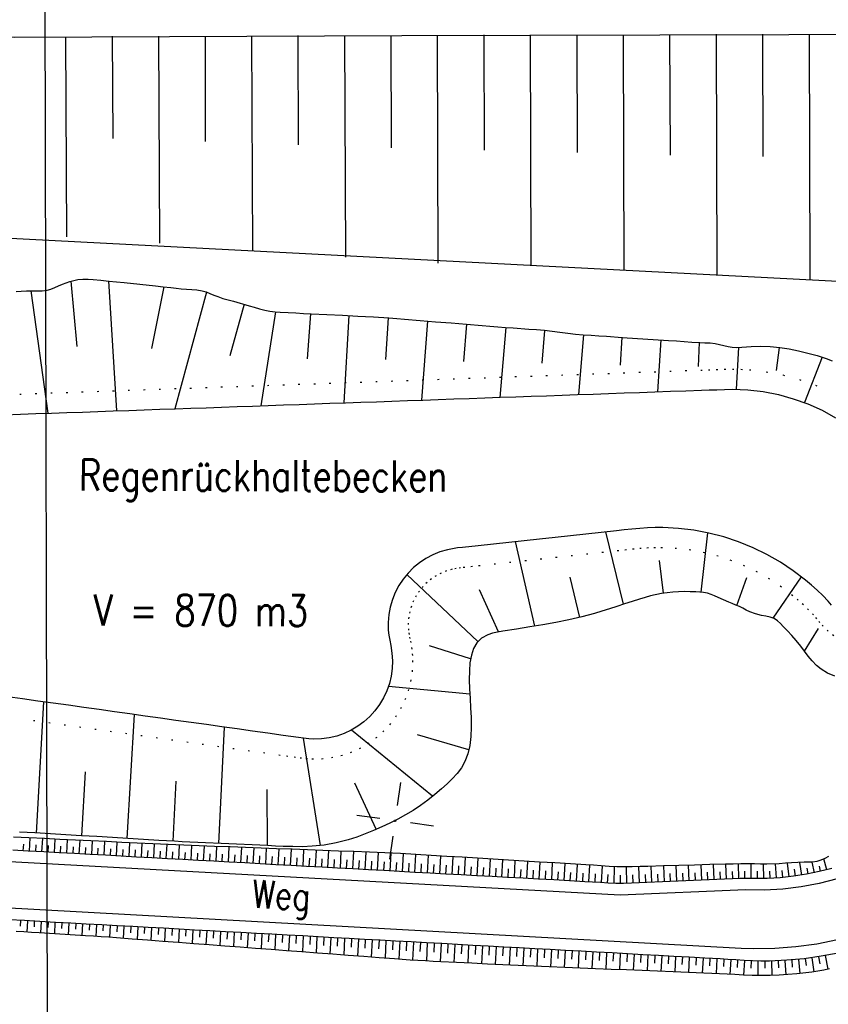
# Model space of a CAD drawing. Extents: x 0 to 1135, y 0 to 420.
# Tile 3 of 116: x 52 to 104, y 79 to 143. Entities that reach past the tile are written whole.
import ezdxf

# ---------------------------------------------------------------- set-up
doc = ezdxf.new("R2010")
doc.units = 0
doc.header["$LTSCALE"] = 2
doc.header["$MEASUREMENT"] = 0
doc.linetypes.add('AUSGEZOGEN', pattern=[0])
doc.linetypes.add('PUNKTX2', pattern=[0.5, 0, -0.5])
doc.layers.get('0').update_dxf_attribs({"color": 8, "linetype": 'AUSGEZOGEN'})
for name, color, linetype in [('Boeschungen', 15, 'CONTINUOUS'), ('FBRTOP', 8, 'AUSGEZOGEN'), ('NETZ', 250, 'AUSGEZOGEN'), ('NZ', 8, 'AUSGEZOGEN'), ('Regenrückhaltebecken', 15, 'CONTINUOUS'), ('SCHRIFT', 8, 'AUSGEZOGEN'), ('Wege', 15, 'CONTINUOUS')]:
    doc.layers.add(name, color=color, linetype=linetype)
doc.styles.add('ROMANS', font='romans.shx', dxfattribs={"width": 0.8})

# ---------------------------------------------------------------- blocks, each defined once
blk = doc.blocks.new('IKR')
at = {"color": 0}
for p, q in [((0, 1), (0, 2.5)), ((-2.5, 0), (-1, 0)), ((1, 0), (2.5, 0)), ((0, -2.5), (0, -1))]:
    blk.add_line(p, q, dxfattribs=at)
blk.add_circle((0, 0), 0.05, dxfattribs=at)
blk.add_point((0, 0), dxfattribs=at)

msp = doc.modelspace()

# ---------------------------------------------------------------- linework, layer by layer
at = {"layer": 'Boeschungen', "linetype": 'Continuous'}
msp.add_line((47.865, 128.876), (114.824, 125.414), dxfattribs=at)
for points in [[(25, 142.158), (26.923, 142.166), (51.934, 141.671), (76.936, 141.777), (101.938, 141.832), (151.941, 142.043), (176.944, 142.098), (201.945, 142.203), (226.947, 142.258)], [(70.235, 141.768), (70.249, 134.717)], [(73.235, 141.767), (73.317, 127.466)], [(76.236, 141.765), (76.253, 134.515)], [(79.236, 141.764), (79.274, 127.063)], [(82.236, 141.813), (82.256, 134.362)], [(85.236, 141.811), (85.28, 126.941)], [(88.237, 141.81), (88.26, 134.209)], [(91.237, 141.809), (91.285, 126.631)], [(94.237, 141.807), (94.263, 134.057)], [(97.237, 141.856), (97.291, 126.324)], [(100.237, 141.854), (100.265, 133.954)], [(103.238, 141.853), (103.295, 126.465)], [(55.234, 141.675), (55.293, 128.774)], [(58.234, 141.724), (58.291, 135.124)], [(61.234, 141.722), (61.301, 128.371)], [(64.235, 141.721), (64.245, 134.92)], [(67.235, 141.719), (67.309, 127.919)], [(103.295, 126.465), (103.297, 126.01)]]:
    msp.add_lwpolyline(points, dxfattribs=at)
at = {"layer": 'FBRTOP', "const_width": 0.5}
for points in [[(778.203, 222.125, 0.000004), (815.608, 224.799, -0.000002), (853.013, 227.472, -0.000001), (902.886, 231.036, 0.000001), (950, 234.403, 0.000002)], [(778.488, 218.136, 0.000004), (815.893, 220.809, -0.000002), (853.298, 223.482, -0.000001), (903.171, 227.046, 0.000001), (950, 230.392, 0.000002)], [(703.395, 216.78, -0.000001), (715.863, 217.671, 0.000009)], [(703.68, 212.79, -0.000001), (716.148, 213.681, 0.000009)]]:
    msp.add_lwpolyline(points, format="xyb", dxfattribs=at)
at = {"layer": 'NZ'}
msp.add_line((53.772, 193.465), (54.11, 43.932), dxfattribs=at)
at = {"layer": 'Regenrückhaltebecken', "linetype": 'Continuous'}
for p, q in [((55.571, 125.915), (55.966, 121.69)), ((57.994, 125.923), (58.508, 117.54)), ((52.977, 125.286), (54.074, 117.385)), ((61.574, 125.551), (60.775, 121.572)), ((64.336, 125.203), (62.289, 117.673)), ((66.767, 124.424), (65.839, 121.095)), ((68.79, 123.931), (67.831, 117.868)), ((71.046, 123.811), (70.831, 120.888)), ((73.519, 123.689), (73.192, 118.057)), ((76.067, 123.547), (75.882, 120.846)), ((78.608, 123.338), (78.207, 118.233)), ((81.122, 123.13), (80.934, 120.726)), ((83.653, 122.924), (83.264, 118.411)), ((86.162, 122.736), (85.988, 120.618)), ((88.666, 122.449), (88.35, 118.59)), ((91.159, 122.286), (91.034, 120.483)), ((93.661, 122.118), (93.459, 118.769)), ((96.139, 121.951), (96.082, 120.405)), ((98.675, 121.633), (98.53, 118.929)), ((101.32, 121.633), (101.109, 120.15)), ((104.086, 121.007), (102.945, 118.07)), ((96.289, 118.869), (96.788, 118.886)), ((96.788, 118.886), (97.288, 118.904)), ((97.288, 118.904), (97.788, 118.922)), ((97.788, 118.922), (98.288, 118.931)), ((98.288, 118.931), (99.287, 118.894)), ((99.287, 118.894), (100.28, 118.779)), ((78.3, 118.236), (79.299, 118.272)), ((79.299, 118.272), (80.299, 118.307)), ((80.299, 118.307), (81.298, 118.342)), ((81.298, 118.342), (82.297, 118.377)), ((82.297, 118.377), (83.297, 118.412)), ((83.297, 118.412), (84.296, 118.447)), ((84.296, 118.447), (85.296, 118.482)), ((85.296, 118.482), (86.295, 118.518)), ((86.295, 118.518), (87.294, 118.553)), ((87.294, 118.553), (88.294, 118.588)), ((88.294, 118.588), (89.293, 118.623)), ((89.293, 118.623), (90.292, 118.658)), ((90.292, 118.658), (91.292, 118.693)), ((91.292, 118.693), (92.291, 118.728)), ((92.291, 118.728), (93.291, 118.764)), ((93.291, 118.764), (94.29, 118.799)), ((94.29, 118.799), (95.289, 118.834)), ((95.289, 118.834), (96.289, 118.869)), ((100.28, 118.779), (101.261, 118.588)), ((101.261, 118.588), (102.225, 118.323)), ((102.225, 118.323), (103.166, 117.984)), ((60.311, 117.604), (61.31, 117.639)), ((61.31, 117.639), (62.31, 117.674)), ((62.31, 117.674), (63.309, 117.709)), ((63.309, 117.709), (64.309, 117.744)), ((64.309, 117.744), (65.308, 117.78)), ((65.308, 117.78), (66.307, 117.815)), ((66.307, 117.815), (67.307, 117.85)), ((67.307, 117.85), (68.306, 117.885)), ((68.306, 117.885), (69.305, 117.92)), ((69.305, 117.92), (70.305, 117.955)), ((70.305, 117.955), (71.304, 117.99)), ((71.304, 117.99), (72.304, 118.026)), ((72.304, 118.026), (73.303, 118.061)), ((73.303, 118.061), (74.302, 118.096)), ((74.302, 118.096), (75.302, 118.131)), ((75.302, 118.131), (76.301, 118.166)), ((76.301, 118.166), (77.3, 118.201)), ((77.3, 118.201), (78.3, 118.236)), ((103.166, 117.984), (104.078, 117.574)), ((51.317, 117.288), (52.316, 117.323)), ((52.316, 117.323), (53.315, 117.358)), ((53.315, 117.358), (54.315, 117.393)), ((54.315, 117.393), (55.314, 117.428)), ((55.314, 117.428), (56.313, 117.463)), ((56.313, 117.463), (57.313, 117.498)), ((57.313, 117.498), (58.312, 117.534)), ((58.312, 117.534), (59.312, 117.569)), ((59.312, 117.569), (60.311, 117.604)), ((104.078, 117.574), (104.955, 117.095)), ((92.804, 109.987), (92.305, 109.953)), ((93.303, 110.003), (92.804, 109.987)), ((93.803, 110.001), (93.303, 110.003)), ((94.802, 109.949), (93.803, 110.001)), ((86.836, 109.369), (85.842, 109.261)), ((87.83, 109.476), (86.836, 109.369)), ((88.824, 109.584), (87.83, 109.476)), ((89.819, 109.692), (88.824, 109.584)), ((90.813, 109.799), (89.819, 109.692)), ((91.248, 105.048), (90.119, 109.724)), ((91.31, 109.854), (90.813, 109.799)), ((91.807, 109.907), (91.31, 109.854)), ((92.305, 109.953), (91.807, 109.907)), ((95.795, 109.83), (94.802, 109.949)), ((96.777, 109.645), (95.795, 109.83)), ((96.278, 105.824), (96.7, 109.661)), ((97.745, 109.395), (96.777, 109.645)), ((98.694, 109.081), (97.745, 109.395)), ((80.871, 108.724), (80.539, 108.686)), ((81.865, 108.831), (80.871, 108.724)), ((82.859, 108.939), (81.865, 108.831)), ((83.853, 109.046), (82.859, 108.939)), ((84.848, 109.154), (83.853, 109.046)), ((85.525, 103.638), (84.284, 109.093)), ((85.842, 109.261), (84.848, 109.154)), ((99.621, 108.705), (98.694, 109.081)), ((78.941, 108.244), (78.499, 108.01)), ((79.404, 108.435), (78.941, 108.244)), ((79.883, 108.575), (79.404, 108.435)), ((80.21, 108.639), (79.883, 108.575)), ((80.539, 108.686), (80.21, 108.639)), ((100.52, 108.268), (99.621, 108.705)), ((101.388, 107.771), (100.52, 108.268)), ((78.083, 107.734), (77.697, 107.417)), ((78.499, 108.01), (78.083, 107.734)), ((93.849, 105.76), (93.579, 107.882)), ((102.221, 107.219), (101.388, 107.771)), ((77.344, 107.062), (77.028, 106.675)), ((81.859, 102.639), (77.257, 106.962)), ((77.697, 107.417), (77.344, 107.062)), ((88.435, 104.201), (87.805, 106.803)), ((100.917, 104.162), (102.76, 106.815)), ((103.015, 106.611), (102.221, 107.219)), ((76.753, 106.258), (76.52, 105.815)), ((77.028, 106.675), (76.753, 106.258)), ((98.586, 104.973), (99.222, 106.784)), ((103.396, 106.288), (103.015, 106.611)), ((103.768, 105.953), (103.396, 106.288)), ((76.52, 105.815), (76.333, 105.352)), ((83.191, 103.266), (81.97, 105.988)), ((104.129, 105.607), (103.768, 105.953)), ((104.474, 105.245), (104.129, 105.607)), ((76.333, 105.352), (76.194, 104.872)), ((104.693, 104.995), (104.474, 105.245)), ((76.102, 104.381), (76.058, 103.882)), ((76.194, 104.872), (76.102, 104.381)), ((76.058, 103.882), (76.069, 103.383)), ((76.069, 103.383), (76.11, 103.053)), ((76.11, 103.053), (76.169, 102.725)), ((102.951, 102.014), (103.843, 103.48)), ((76.169, 102.725), (76.231, 102.398)), ((76.231, 102.398), (76.306, 101.903)), ((81.383, 101.526), (78.737, 102.359)), ((76.306, 101.903), (76.343, 101.406)), ((76.343, 101.406), (76.325, 100.906)), ((76.325, 100.906), (76.256, 100.411)), ((76.138, 99.925), (75.972, 99.454)), ((76.256, 100.411), (76.138, 99.925)), ((52.44, 98.944), (49.469, 99.36)), ((75.972, 99.454), (75.761, 99.001)), ((81.338, 99.24), (76.082, 99.752)), ((53.43, 98.805), (52.44, 98.944)), ((53.349, 90.281), (53.826, 98.75)), ((54.421, 98.666), (53.43, 98.805)), ((55.411, 98.527), (54.421, 98.666)), ((75.505, 98.572), (75.207, 98.17)), ((75.761, 99.001), (75.505, 98.572)), ((56.401, 98.389), (55.411, 98.527)), ((57.392, 98.25), (56.401, 98.389)), ((58.382, 98.111), (57.392, 98.25)), ((59.372, 97.972), (58.382, 98.111)), ((59.211, 89.93), (59.686, 97.928)), ((60.363, 97.833), (59.372, 97.972)), ((75.207, 98.17), (74.871, 97.8)), ((61.353, 97.694), (60.363, 97.833)), ((62.343, 97.556), (61.353, 97.694)), ((63.334, 97.417), (62.343, 97.556)), ((64.324, 97.278), (63.334, 97.417)), ((65.314, 97.139), (64.324, 97.278)), ((74.5, 97.466), (74.097, 97.17)), ((74.871, 97.8), (74.5, 97.466)), ((65.121, 89.608), (65.497, 97.114)), ((66.305, 97), (65.314, 97.139)), ((67.295, 96.861), (66.305, 97)), ((68.285, 96.723), (67.295, 96.861)), ((69.275, 96.584), (68.285, 96.723)), ((73.213, 96.706), (72.741, 96.543)), ((73.667, 96.916), (73.213, 96.706)), ((74.097, 97.17), (73.667, 96.916)), ((78.932, 92.659), (73.696, 96.932)), ((70.266, 96.445), (69.275, 96.584)), ((70.596, 96.4), (70.266, 96.445)), ((71.695, 89.476), (70.589, 96.401)), ((70.928, 96.363), (70.596, 96.4)), ((71.26, 96.344), (70.928, 96.363)), ((71.759, 96.359), (71.26, 96.344)), ((72.255, 96.427), (71.759, 96.359)), ((72.741, 96.543), (72.255, 96.427)), ((81.272, 95.647), (77.95, 96.611)), ((56.286, 90.106), (56.518, 94.223)), ((62.173, 89.752), (62.379, 93.637)), ((75.294, 90.522), (73.903, 93.502)), ((68.273, 89.466), (68.243, 93.099))]:
    msp.add_line(p, q, dxfattribs=at)
for points in [[(52.037, 125.245), (52.369, 125.264), (52.702, 125.28), (53.037, 125.286), (53.374, 125.279), (53.709, 125.281), (54.036, 125.321), (54.288, 125.393), (54.534, 125.492), (54.778, 125.605), (55.023, 125.717), (55.51, 125.898), (56.013, 126.009), (56.344, 126.039), (56.679, 126.042), (57.013, 126.025), (57.516, 125.978), (58.017, 125.92), (58.519, 125.867), (59.022, 125.816), (60.026, 125.711), (61.03, 125.607), (61.533, 125.556), (62.035, 125.502), (62.368, 125.463), (62.703, 125.426), (63.039, 125.397), (63.377, 125.377), (63.714, 125.349), (64.043, 125.293), (64.3, 125.216), (64.553, 125.118), (64.804, 125.013), (65.057, 124.913), (65.39, 124.803), (65.728, 124.709), (66.068, 124.621), (67.079, 124.329), (67.414, 124.223), (67.75, 124.122), (68.09, 124.037), (68.422, 123.976), (68.758, 123.934), (69.095, 123.906), (69.596, 123.878), (70.097, 123.857), (70.598, 123.833), (71.1, 123.808), (72.102, 123.759), (73.104, 123.71), (74.107, 123.661), (74.608, 123.637), (75.109, 123.611), (76.112, 123.544), (76.614, 123.503), (77.116, 123.461), (78.119, 123.378), (79.123, 123.295), (80.126, 123.212), (81.13, 123.129), (82.133, 123.046), (82.635, 123.004), (83.137, 122.963), (83.638, 122.925), (84.14, 122.89), (85.143, 122.819), (85.645, 122.782), (86.147, 122.738), (86.65, 122.679), (87.152, 122.611), (87.654, 122.544), (88.157, 122.487), (88.658, 122.449), (89.16, 122.42), (89.661, 122.387), (90.163, 122.353), (91.166, 122.285), (92.169, 122.218), (93.171, 122.151), (94.174, 122.084), (94.676, 122.051), (95.177, 122.016), (95.678, 121.979), (96.18, 121.949), (96.516, 121.938), (96.851, 121.921), (97.183, 121.882), (97.46, 121.825), (97.735, 121.757), (98.01, 121.692), (98.286, 121.647), (98.587, 121.632), (98.891, 121.644), (99.196, 121.669), (99.501, 121.695), (100.117, 121.716), (100.73, 121.693), (101.343, 121.63), (101.952, 121.535), (102.559, 121.414), (103.161, 121.272), (103.76, 121.109), (104.35, 120.915), (104.736, 120.761)], [(104.902, 100.399), (104.437, 100.592), (104.015, 100.852), (103.715, 101.106), (103.442, 101.392), (103.189, 101.701), (102.946, 102.021), (102.705, 102.342), (102.419, 102.701), (102.118, 103.044), (101.847, 103.325), (101.572, 103.608), (101.388, 103.803), (101.196, 103.984), (100.984, 104.129), (100.727, 104.228), (100.45, 104.288), (100.167, 104.336), (99.779, 104.429), (99.41, 104.564), (99.186, 104.673), (98.966, 104.79), (98.743, 104.903), (98.515, 105.003), (98.284, 105.095), (98.053, 105.187), (97.712, 105.334), (97.373, 105.49), (97.145, 105.594), (96.914, 105.688), (96.677, 105.762), (96.432, 105.807), (96.182, 105.832), (95.931, 105.846), (95.558, 105.862), (95.185, 105.869), (94.816, 105.859), (94.447, 105.833), (93.721, 105.741), (93.012, 105.593), (92.653, 105.495), (92.296, 105.386), (91.81, 105.231), (91.324, 105.073), (90.838, 104.916), (90.352, 104.76), (89.866, 104.604), (89.379, 104.455), (88.557, 104.231), (87.731, 104.04), (86.899, 103.874), (86.059, 103.726), (85.209, 103.588), (84.346, 103.453), (83.468, 103.313), (83.123, 103.254), (82.791, 103.182), (82.487, 103.084), (82.096, 102.865), (81.798, 102.566), (81.58, 102.196), (81.433, 101.764), (81.345, 101.278), (81.304, 100.748), (81.299, 100.182), (81.319, 99.589), (81.353, 98.976), (81.389, 98.354), (81.416, 97.731), (81.423, 97.115), (81.398, 96.515), (81.33, 95.94), (81.208, 95.398), (81.021, 94.899), (80.792, 94.494), (80.515, 94.123), (80.201, 93.779), (79.861, 93.455), (79.509, 93.144), (79.065, 92.768), (78.614, 92.406), (78.154, 92.063), (77.679, 91.743), (77.188, 91.448), (76.683, 91.176), (76.167, 90.921), (75.644, 90.678), (75.111, 90.442), (74.573, 90.219), (74.029, 90.016), (73.476, 89.837), (72.71, 89.643), (71.931, 89.506), (71.144, 89.425), (70.523, 89.4), (69.902, 89.401), (69.281, 89.42), (68.779, 89.442), (68.278, 89.466), (67.274, 89.512), (66.271, 89.558), (65.267, 89.602), (64.263, 89.643), (63.761, 89.663), (63.26, 89.686), (62.759, 89.715), (62.258, 89.746), (61.758, 89.777), (61.257, 89.807), (60.256, 89.867), (59.254, 89.927), (58.253, 89.987), (57.252, 90.047), (56.25, 90.108), (55.249, 90.168), (54.248, 90.228), (53.246, 90.286), (52.244, 90.344)]]:
    msp.add_lwpolyline(points, dxfattribs=at)
at = {"layer": 'Regenrückhaltebecken', "linetype": 'PUNKTX2'}
for points in [[(51.271, 118.587), (52.27, 118.622), (53.27, 118.657), (54.269, 118.692), (55.268, 118.727), (56.268, 118.763), (57.267, 118.798), (58.267, 118.833), (59.266, 118.868), (60.265, 118.903), (61.265, 118.938), (62.264, 118.973), (63.263, 119.008), (64.263, 119.044), (65.262, 119.079), (66.262, 119.114), (67.261, 119.149), (68.26, 119.184), (69.26, 119.219), (70.259, 119.254), (71.259, 119.29), (72.258, 119.325), (73.257, 119.36), (74.257, 119.395), (75.256, 119.43), (76.255, 119.465), (77.255, 119.5), (78.254, 119.536), (79.254, 119.571), (80.253, 119.606), (81.252, 119.641), (82.252, 119.676), (83.251, 119.711), (84.25, 119.746), (85.25, 119.782), (86.249, 119.817), (87.249, 119.852), (88.248, 119.887), (89.247, 119.922), (90.247, 119.957), (91.246, 119.992), (92.246, 120.028), (93.245, 120.063), (94.244, 120.098), (95.244, 120.133), (96.243, 120.168), (96.743, 120.185), (97.242, 120.203), (97.765, 120.222), (98.287, 120.231), (98.837, 120.221), (99.386, 120.19), (100.478, 120.064), (101.558, 119.854), (102.618, 119.562), (103.653, 119.19), (104.656, 118.739)], [(104.831, 103.012), (104.484, 103.308), (104.161, 103.632), (103.946, 103.872), (103.737, 104.116), (103.524, 104.358), (103.209, 104.687), (102.879, 105.004), (102.54, 105.31), (102.192, 105.605), (101.466, 106.16), (100.706, 106.665), (99.913, 107.118), (99.092, 107.517), (98.246, 107.861), (97.379, 108.148), (96.494, 108.376), (95.597, 108.545), (94.69, 108.653), (93.778, 108.701), (93.322, 108.703), (92.865, 108.688), (92.406, 108.657), (91.947, 108.614), (91.45, 108.562), (90.953, 108.507), (89.958, 108.399), (88.964, 108.292), (87.97, 108.184), (86.976, 108.076), (85.982, 107.969), (84.987, 107.861), (83.993, 107.754), (82.999, 107.646), (82.005, 107.539), (81.508, 107.484), (81.011, 107.431), (80.735, 107.401), (80.46, 107.364), (80.188, 107.311), (79.834, 107.207), (79.491, 107.067), (79.164, 106.893), (78.857, 106.689), (78.571, 106.454), (78.31, 106.192), (78.076, 105.905), (77.872, 105.597), (77.7, 105.269), (77.562, 104.926), (77.459, 104.571), (77.391, 104.208), (77.358, 103.838), (77.366, 103.469), (77.4, 103.202), (77.449, 102.937), (77.501, 102.672), (77.572, 102.257), (77.62, 101.84), (77.643, 101.422), (77.62, 100.793), (77.533, 100.169), (77.384, 99.557), (77.176, 98.962), (76.909, 98.392), (76.587, 97.851), (76.212, 97.345), (75.789, 96.879), (75.321, 96.457), (74.813, 96.085), (74.271, 95.764), (73.699, 95.5), (73.104, 95.295), (72.492, 95.148), (71.867, 95.063), (71.238, 95.044), (70.853, 95.066), (70.469, 95.107), (70.085, 95.158), (69.59, 95.227), (69.095, 95.296), (68.105, 95.435), (67.114, 95.574), (66.124, 95.713), (65.134, 95.852), (64.143, 95.991), (63.153, 96.129), (62.163, 96.268), (61.172, 96.407), (60.182, 96.546), (59.192, 96.685), (58.201, 96.824), (57.211, 96.962), (56.221, 97.101), (55.231, 97.24), (54.24, 97.379), (53.25, 97.518), (52.26, 97.657)]]:
    msp.add_lwpolyline(points, dxfattribs=at)
at = {"layer": 'Wege', "linetype": 'Continuous'}
for p, q in [((52.904, 89.112), (52.951, 89.96)), ((53.706, 89.068), (53.754, 89.923)), ((54.509, 89.023), (54.557, 89.885)), ((55.312, 88.979), (55.36, 89.846)), ((56.115, 88.935), (56.163, 89.808)), ((56.917, 88.891), (56.966, 89.769)), ((57.72, 88.847), (57.769, 89.731)), ((58.523, 88.803), (58.572, 89.693)), ((59.326, 88.758), (59.375, 89.654)), ((52.821, 89.116), (51.823, 89.171)), ((52.502, 89.134), (52.526, 89.556)), ((53.82, 89.061), (52.821, 89.116)), ((53.305, 89.09), (53.329, 89.515)), ((54.818, 89.006), (53.82, 89.061)), ((54.108, 89.045), (54.132, 89.475)), ((55.817, 88.951), (54.818, 89.006)), ((54.91, 89.001), (54.934, 89.433)), ((55.713, 88.957), (55.737, 89.392)), ((56.516, 88.913), (56.54, 89.351)), ((57.319, 88.869), (57.343, 89.31)), ((58.122, 88.825), (58.146, 89.268)), ((58.924, 88.781), (58.949, 89.227)), ((59.727, 88.736), (59.752, 89.186)), ((60.129, 88.714), (60.178, 89.616)), ((60.53, 88.692), (60.555, 89.144)), ((60.931, 88.67), (60.982, 89.577)), ((61.333, 88.648), (61.358, 89.103)), ((61.734, 88.626), (61.785, 89.539)), ((62.135, 88.604), (62.161, 89.061)), ((62.537, 88.582), (62.588, 89.5)), ((62.938, 88.56), (62.964, 89.021)), ((63.34, 88.538), (63.391, 89.466)), ((64.142, 88.493), (64.195, 89.437)), ((64.945, 88.449), (64.998, 89.411)), ((65.748, 88.405), (65.802, 89.384)), ((66.551, 88.361), (66.606, 89.354)), ((67.353, 88.317), (67.409, 89.324)), ((68.156, 88.273), (68.213, 89.294)), ((68.959, 88.229), (69.016, 89.264)), ((69.762, 88.184), (69.82, 89.234)), ((70.565, 88.14), (70.624, 89.204)), ((71.367, 88.096), (71.427, 89.174)), ((72.17, 88.052), (72.231, 89.144)), ((72.973, 88.008), (73.034, 89.114)), ((73.776, 87.964), (73.838, 89.084)), ((74.578, 87.919), (74.641, 89.053)), ((75.381, 87.875), (75.445, 89.025)), ((91.042, 86.263), (49.729, 88.535)), ((56.815, 88.897), (55.817, 88.951)), ((57.814, 88.842), (56.815, 88.897)), ((58.812, 88.787), (57.814, 88.842)), ((59.811, 88.732), (58.812, 88.787)), ((60.809, 88.677), (59.811, 88.732)), ((61.808, 88.622), (60.809, 88.677)), ((62.806, 88.567), (61.808, 88.622)), ((63.805, 88.512), (62.806, 88.567)), ((63.741, 88.516), (63.767, 88.983)), ((64.803, 88.457), (63.805, 88.512)), ((64.544, 88.471), (64.57, 88.948)), ((65.802, 88.402), (64.803, 88.457)), ((65.347, 88.427), (65.373, 88.912)), ((66.8, 88.347), (65.802, 88.402)), ((66.149, 88.383), (66.177, 88.876)), ((66.952, 88.339), (66.98, 88.839)), ((67.755, 88.295), (67.783, 88.802)), ((68.558, 88.251), (68.586, 88.765)), ((69.36, 88.206), (69.389, 88.728)), ((70.163, 88.162), (70.192, 88.69)), ((70.966, 88.118), (70.996, 88.653)), ((71.769, 88.074), (71.799, 88.616)), ((72.571, 88.03), (72.602, 88.579)), ((73.374, 87.986), (73.405, 88.542)), ((74.177, 87.941), (74.208, 88.505)), ((74.98, 87.897), (75.011, 88.468)), ((75.783, 87.853), (75.815, 88.431)), ((76.184, 87.831), (76.248, 88.989)), ((76.585, 87.809), (76.617, 88.388)), ((76.987, 87.787), (77.051, 88.943)), ((77.79, 87.743), (77.853, 88.894)), ((78.592, 87.699), (78.656, 88.845)), ((79.395, 87.654), (79.458, 88.796)), ((80.198, 87.61), (80.261, 88.747)), ((81.001, 87.566), (81.063, 88.698)), ((81.803, 87.522), (81.866, 88.649)), ((82.606, 87.478), (82.668, 88.6)), ((83.409, 87.434), (83.471, 88.551)), ((84.212, 87.389), (84.273, 88.502)), ((85.014, 87.345), (85.076, 88.453)), ((85.817, 87.301), (85.878, 88.405)), ((102.777, 87.567), (102.644, 88.386)), ((103.585, 87.719), (103.438, 88.406)), ((104.383, 87.91), (104.197, 88.616)), ((67.799, 88.292), (66.8, 88.347)), ((68.797, 88.237), (67.799, 88.292)), ((69.796, 88.182), (68.797, 88.237)), ((70.794, 88.128), (69.796, 88.182)), ((71.793, 88.073), (70.794, 88.128)), ((72.791, 88.018), (71.793, 88.073)), ((73.79, 87.963), (72.791, 88.018)), ((74.788, 87.908), (73.79, 87.963)), ((75.787, 87.853), (74.788, 87.908)), ((76.785, 87.798), (75.787, 87.853)), ((77.784, 87.743), (76.785, 87.798)), ((77.388, 87.765), (77.42, 88.342)), ((78.782, 87.688), (77.784, 87.743)), ((78.191, 87.721), (78.223, 88.295)), ((78.994, 87.677), (79.025, 88.248)), ((79.796, 87.632), (79.828, 88.202)), ((80.599, 87.588), (80.631, 88.155)), ((81.402, 87.544), (81.433, 88.109)), ((82.205, 87.5), (82.236, 88.062)), ((83.008, 87.456), (83.039, 88.016)), ((83.81, 87.412), (83.841, 87.969)), ((84.613, 87.367), (84.644, 87.923)), ((85.416, 87.323), (85.447, 87.876)), ((86.219, 87.279), (86.249, 87.83)), ((86.62, 87.257), (86.681, 88.356)), ((87.021, 87.235), (87.052, 87.783)), ((87.423, 87.213), (87.483, 88.307)), ((87.824, 87.191), (87.854, 87.736)), ((88.226, 87.168), (88.286, 88.258)), ((89.028, 87.125), (89.089, 88.21)), ((89.828, 87.08), (89.894, 88.159)), ((90.646, 87.033), (90.68, 88.108)), ((91.479, 87.032), (91.455, 88.096)), ((92.293, 87.064), (92.248, 88.112)), ((93.096, 87.1), (93.051, 88.136)), ((93.899, 87.135), (93.855, 88.158)), ((94.703, 87.17), (94.659, 88.18)), ((95.506, 87.205), (95.463, 88.202)), ((96.309, 87.241), (96.267, 88.224)), ((96.711, 87.258), (96.69, 87.747)), ((97.112, 87.275), (97.07, 88.246)), ((97.516, 87.293), (97.493, 87.775)), ((97.917, 87.312), (97.873, 88.267)), ((98.315, 87.332), (98.297, 87.804)), ((98.709, 87.347), (98.687, 88.283)), ((99.104, 87.353), (99.1, 87.82)), ((99.501, 87.351), (99.504, 88.288)), ((99.905, 87.348), (99.904, 87.815)), ((100.313, 87.348), (100.3, 88.273)), ((100.725, 87.359), (100.708, 87.815)), ((101.137, 87.38), (101.082, 88.282)), ((101.551, 87.413), (101.51, 87.86)), ((101.962, 87.454), (101.859, 88.34)), ((102.371, 87.506), (102.31, 87.937)), ((103.895, 87.788), (103.065, 87.616)), ((103.181, 87.638), (103.111, 88.016)), ((104.715, 88.001), (103.895, 87.788)), ((103.983, 87.81), (103.905, 88.142)), ((79.781, 87.633), (78.782, 87.688)), ((80.779, 87.578), (79.781, 87.633)), ((81.778, 87.523), (80.779, 87.578)), ((82.776, 87.468), (81.778, 87.523)), ((83.775, 87.414), (82.776, 87.468)), ((84.773, 87.359), (83.775, 87.414)), ((85.772, 87.304), (84.773, 87.359)), ((86.77, 87.249), (85.772, 87.304)), ((87.769, 87.194), (86.77, 87.249)), ((88.767, 87.139), (87.769, 87.194)), ((88.627, 87.146), (88.657, 87.69)), ((89.266, 87.113), (88.767, 87.139)), ((89.766, 87.084), (89.266, 87.113)), ((89.428, 87.104), (89.46, 87.645)), ((90.234, 87.054), (90.262, 87.593)), ((91.064, 87.026), (91.065, 87.561)), ((91.888, 87.046), (91.869, 87.574)), ((92.695, 87.082), (92.672, 87.603)), ((93.774, 87.129), (92.77, 87.085)), ((93.498, 87.118), (93.476, 87.632)), ((94.778, 87.173), (93.774, 87.129)), ((94.301, 87.153), (94.279, 87.661)), ((95.782, 87.218), (94.778, 87.173)), ((95.104, 87.188), (95.083, 87.689)), ((96.786, 87.262), (95.782, 87.218)), ((95.908, 87.223), (95.886, 87.718)), ((97.288, 87.283), (96.786, 87.262)), ((97.79, 87.306), (97.288, 87.283)), ((98.292, 87.331), (97.79, 87.306)), ((98.794, 87.35), (98.292, 87.331)), ((99.242, 87.353), (98.794, 87.35)), ((99.691, 87.349), (99.242, 87.353)), ((100.115, 87.347), (99.691, 87.349)), ((100.539, 87.352), (100.115, 87.347)), ((100.962, 87.37), (100.539, 87.352)), ((101.385, 87.398), (100.962, 87.37)), ((102.228, 87.486), (101.385, 87.398)), ((103.065, 87.616), (102.228, 87.486)), ((105.053, 87.318), (103.901, 87.02)), ((90.265, 87.052), (89.766, 87.084)), ((90.764, 87.029), (90.265, 87.052)), ((91.265, 87.027), (90.764, 87.029)), ((99.149, 86.618), (91.042, 86.263)), ((91.766, 87.041), (91.265, 87.027)), ((92.268, 87.062), (91.766, 87.041)), ((92.77, 87.085), (92.268, 87.062)), ((100.363, 86.598), (99.149, 86.618)), ((101.551, 86.659), (100.363, 86.598)), ((102.732, 86.8), (101.551, 86.659)), ((103.901, 87.02), (102.732, 86.8)), ((98.865, 82.828), (39.026, 86.119)), ((52.574, 84.623), (51.576, 84.678)), ((52.322, 84.637), (52.303, 84.276)), ((53.573, 84.568), (52.574, 84.623)), ((52.767, 84.612), (52.73, 83.887)), ((53.212, 84.588), (53.193, 84.223)), ((54.571, 84.513), (53.573, 84.568)), ((53.657, 84.563), (53.62, 83.83)), ((52.534, 83.899), (52.036, 83.932)), ((54.102, 84.539), (54.083, 84.171)), ((54.547, 84.514), (54.51, 83.774)), ((55.57, 84.458), (54.571, 84.513)), ((54.993, 84.49), (54.974, 84.118)), ((55.438, 84.466), (55.4, 83.718)), ((56.568, 84.403), (55.57, 84.458)), ((55.883, 84.441), (55.864, 84.066)), ((56.328, 84.417), (56.29, 83.663)), ((57.567, 84.348), (56.568, 84.403)), ((56.773, 84.392), (56.754, 84.014)), ((57.219, 84.368), (57.18, 83.609)), ((58.565, 84.293), (57.567, 84.348)), ((57.664, 84.343), (57.644, 83.962)), ((58.109, 84.319), (58.069, 83.548)), ((58.554, 84.294), (58.534, 83.904)), ((59.564, 84.239), (58.565, 84.293)), ((58.999, 84.27), (58.959, 83.481)), ((59.445, 84.245), (59.424, 83.846)), ((60.562, 84.184), (59.564, 84.239)), ((59.89, 84.221), (59.848, 83.413)), ((60.335, 84.196), (60.314, 83.788)), ((61.561, 84.129), (60.562, 84.184)), ((60.78, 84.172), (60.738, 83.345)), ((61.225, 84.147), (61.204, 83.729)), ((62.559, 84.074), (61.561, 84.129)), ((61.67, 84.123), (61.627, 83.278)), ((62.116, 84.098), (62.094, 83.671)), ((62.561, 84.074), (62.517, 83.21)), ((63.558, 84.019), (62.559, 84.074)), ((63.006, 84.049), (62.984, 83.613)), ((63.451, 84.025), (63.406, 83.142)), ((64.556, 83.964), (63.558, 84.019)), ((63.896, 84), (63.874, 83.554)), ((64.342, 83.976), (64.295, 83.075)), ((65.555, 83.909), (64.556, 83.964)), ((64.787, 83.951), (64.763, 83.496)), ((65.232, 83.927), (65.185, 83.007)), ((53.033, 83.867), (52.534, 83.899)), ((53.532, 83.836), (53.033, 83.867)), ((54.53, 83.773), (53.532, 83.836)), ((55.529, 83.71), (54.53, 83.773)), ((56.527, 83.649), (55.529, 83.71)), ((57.026, 83.619), (56.527, 83.649)), ((57.525, 83.587), (57.026, 83.619)), ((58.024, 83.551), (57.525, 83.587)), ((58.522, 83.514), (58.024, 83.551)), ((59.52, 83.438), (58.522, 83.514)), ((60.517, 83.362), (59.52, 83.438)), ((61.514, 83.286), (60.517, 83.362)), ((62.512, 83.211), (61.514, 83.286)), ((66.553, 83.854), (65.555, 83.909)), ((65.677, 83.902), (65.653, 83.438)), ((66.122, 83.878), (66.074, 82.94)), ((66.567, 83.853), (66.543, 83.38)), ((67.552, 83.799), (66.553, 83.854)), ((67.013, 83.829), (66.964, 82.872)), ((67.458, 83.804), (67.433, 83.321)), ((68.55, 83.744), (67.552, 83.799)), ((67.903, 83.78), (67.853, 82.804)), ((68.348, 83.755), (68.323, 83.263)), ((69.549, 83.689), (68.55, 83.744)), ((68.793, 83.731), (68.742, 82.737)), ((69.239, 83.706), (69.213, 83.205)), ((70.547, 83.634), (69.549, 83.689)), ((69.684, 83.682), (69.632, 82.669)), ((70.129, 83.657), (70.103, 83.146)), ((70.574, 83.633), (70.521, 82.601)), ((71.546, 83.579), (70.547, 83.634)), ((71.019, 83.608), (70.993, 83.088)), ((71.465, 83.584), (71.411, 82.534)), ((72.544, 83.525), (71.546, 83.579)), ((71.91, 83.559), (71.883, 83.03)), ((72.355, 83.535), (72.3, 82.466)), ((73.543, 83.47), (72.544, 83.525)), ((72.8, 83.51), (72.772, 82.971)), ((73.245, 83.486), (73.19, 82.399)), ((74.541, 83.415), (73.543, 83.47)), ((73.69, 83.461), (73.662, 82.913)), ((74.136, 83.437), (74.079, 82.331)), ((75.54, 83.36), (74.541, 83.415)), ((74.581, 83.412), (74.552, 82.855)), ((75.026, 83.388), (74.968, 82.264)), ((75.471, 83.363), (75.442, 82.797)), ((76.538, 83.305), (75.54, 83.36)), ((75.916, 83.339), (75.858, 82.199)), ((76.362, 83.315), (76.332, 82.741)), ((77.537, 83.25), (76.538, 83.305)), ((76.807, 83.29), (76.747, 82.134)), ((105.073, 83.391), (103.742, 83.115)), ((63.509, 83.135), (62.512, 83.211)), ((64.506, 83.059), (63.509, 83.135)), ((65.504, 82.983), (64.506, 83.059)), ((66.501, 82.907), (65.504, 82.983)), ((67.498, 82.831), (66.501, 82.907)), ((68.496, 82.756), (67.498, 82.831)), ((69.493, 82.68), (68.496, 82.756)), ((70.49, 82.604), (69.493, 82.68)), ((77.252, 83.266), (77.222, 82.683)), ((78.535, 83.195), (77.537, 83.25)), ((77.697, 83.241), (77.637, 82.07)), ((78.142, 83.217), (78.112, 82.629)), ((78.587, 83.192), (78.527, 82.016)), ((79.533, 83.14), (78.535, 83.195)), ((79.033, 83.168), (79.003, 82.58)), ((79.478, 83.143), (79.418, 81.972)), ((80.532, 83.085), (79.533, 83.14)), ((79.923, 83.119), (79.893, 82.535)), ((80.368, 83.094), (80.308, 81.929)), ((81.53, 83.03), (80.532, 83.085)), ((80.813, 83.07), (80.784, 82.488)), ((81.259, 83.045), (81.199, 81.885)), ((82.529, 82.975), (81.53, 83.03)), ((81.704, 83.021), (81.674, 82.442)), ((82.149, 82.996), (82.09, 81.842)), ((83.527, 82.92), (82.529, 82.975)), ((82.594, 82.972), (82.565, 82.396)), ((83.039, 82.947), (82.98, 81.799)), ((83.485, 82.923), (83.455, 82.35)), ((84.526, 82.865), (83.527, 82.92)), ((83.93, 82.898), (83.871, 81.756)), ((84.375, 82.874), (84.346, 82.304)), ((85.524, 82.81), (84.526, 82.865)), ((84.82, 82.849), (84.762, 81.715)), ((85.265, 82.825), (85.236, 82.26)), ((86.523, 82.756), (85.524, 82.81)), ((85.71, 82.8), (85.653, 81.678)), ((86.156, 82.776), (86.127, 82.218)), ((87.521, 82.701), (86.523, 82.756)), ((86.601, 82.751), (86.544, 81.641)), ((87.046, 82.727), (87.018, 82.175)), ((87.491, 82.702), (87.435, 81.604)), ((88.52, 82.646), (87.521, 82.701)), ((87.936, 82.678), (87.908, 82.132)), ((88.382, 82.653), (88.326, 81.567)), ((89.518, 82.591), (88.52, 82.646)), ((99.681, 82.798), (98.865, 82.828)), ((101.041, 82.818), (99.681, 82.798)), ((102.396, 82.924), (101.041, 82.818)), ((103.742, 83.115), (102.396, 82.924)), ((71.488, 82.528), (70.49, 82.604)), ((72.485, 82.452), (71.488, 82.528)), ((73.482, 82.376), (72.485, 82.452)), ((74.48, 82.3), (73.482, 82.376)), ((75.477, 82.226), (74.48, 82.3)), ((76.475, 82.154), (75.477, 82.226)), ((76.973, 82.117), (76.475, 82.154)), ((77.472, 82.082), (76.973, 82.117)), ((78.47, 82.019), (77.472, 82.082)), ((78.97, 81.993), (78.47, 82.019)), ((88.827, 82.629), (88.799, 82.089)), ((89.272, 82.604), (89.217, 81.531)), ((90.517, 82.536), (89.518, 82.591)), ((89.717, 82.58), (89.69, 82.046)), ((90.162, 82.555), (90.108, 81.494)), ((91.515, 82.481), (90.517, 82.536)), ((90.607, 82.531), (90.58, 82.003)), ((91.053, 82.506), (90.999, 81.457)), ((91.498, 82.482), (91.471, 81.96)), ((92.514, 82.426), (91.515, 82.481)), ((91.943, 82.457), (91.89, 81.42)), ((92.388, 82.433), (92.362, 81.917)), ((93.512, 82.371), (92.514, 82.426)), ((92.833, 82.408), (92.781, 81.384)), ((93.279, 82.384), (93.252, 81.875)), ((94.511, 82.316), (93.512, 82.371)), ((93.724, 82.359), (93.672, 81.347)), ((94.169, 82.335), (94.143, 81.832)), ((95.509, 82.261), (94.511, 82.316)), ((94.614, 82.31), (94.563, 81.31)), ((95.059, 82.286), (95.034, 81.789)), ((95.505, 82.261), (95.454, 81.273)), ((96.508, 82.206), (95.509, 82.261)), ((95.95, 82.237), (95.925, 81.746)), ((96.395, 82.212), (96.345, 81.237)), ((97.007, 82.18), (96.508, 82.206)), ((96.84, 82.189), (96.815, 81.704)), ((97.506, 82.151), (97.007, 82.18)), ((97.287, 82.164), (97.234, 81.201)), ((98.005, 82.119), (97.506, 82.151)), ((97.735, 82.137), (97.706, 81.658)), ((98.504, 82.085), (98.005, 82.119)), ((98.182, 82.107), (98.12, 81.157)), ((99.042, 82.05), (98.504, 82.085)), ((98.627, 82.076), (98.596, 81.605)), ((99.067, 82.049), (99.015, 81.109)), ((99.58, 82.024), (99.042, 82.05)), ((99.505, 82.028), (99.486, 81.559)), ((100.137, 82.013), (99.58, 82.024)), ((99.941, 82.015), (99.923, 81.082)), ((100.694, 82.015), (100.137, 82.013)), ((100.377, 82.012), (100.378, 81.547)), ((101.808, 82.062), (100.694, 82.015)), ((100.813, 82.018), (100.834, 81.091)), ((101.25, 82.032), (101.269, 81.57)), ((101.687, 82.055), (101.741, 81.135)), ((102.918, 82.164), (101.808, 82.062)), ((102.122, 82.085), (102.159, 81.628)), ((102.555, 82.124), (102.651, 81.215)), ((104.023, 82.322), (102.918, 82.164)), ((102.988, 82.173), (103.046, 81.719)), ((103.422, 82.23), (103.554, 81.32)), ((103.856, 82.295), (103.929, 81.842)), ((105.12, 82.535), (104.023, 82.322)), ((104.288, 82.368), (104.446, 81.484)), ((79.469, 81.97), (78.97, 81.993)), ((80.468, 81.921), (79.469, 81.97)), ((81.467, 81.872), (80.468, 81.921)), ((82.466, 81.823), (81.467, 81.872)), ((83.464, 81.776), (82.466, 81.823)), ((83.964, 81.751), (83.464, 81.776)), ((84.463, 81.728), (83.964, 81.751)), ((84.963, 81.706), (84.463, 81.728)), ((85.463, 81.686), (84.963, 81.706)), ((86.462, 81.644), (85.463, 81.686)), ((87.461, 81.603), (86.462, 81.644)), ((88.46, 81.562), (87.461, 81.603)), ((89.46, 81.521), (88.46, 81.562)), ((90.459, 81.479), (89.46, 81.521)), ((91.458, 81.438), (90.459, 81.479)), ((92.457, 81.397), (91.458, 81.438)), ((93.457, 81.356), (92.457, 81.397)), ((104.186, 81.425), (103.805, 81.356)), ((104.564, 81.512), (104.186, 81.425)), ((94.456, 81.315), (93.457, 81.356)), ((95.455, 81.273), (94.456, 81.315)), ((96.454, 81.232), (95.455, 81.273)), ((96.954, 81.212), (96.454, 81.232)), ((97.453, 81.191), (96.954, 81.212)), ((97.953, 81.166), (97.453, 81.191)), ((98.452, 81.139), (97.953, 81.166)), ((99.006, 81.11), (98.452, 81.139)), ((99.56, 81.088), (99.006, 81.11)), ((100.14, 81.081), (99.56, 81.088)), ((100.721, 81.088), (100.14, 81.081)), ((101.301, 81.109), (100.721, 81.088)), ((101.88, 81.145), (101.301, 81.109)), ((102.459, 81.196), (101.88, 81.145)), ((103.036, 81.257), (102.459, 81.196)), ((103.421, 81.302), (103.036, 81.257)), ((103.805, 81.356), (103.421, 81.302))]:
    msp.add_line(p, q, dxfattribs=at)
msp.add_lwpolyline([(104.499, 88.756), (104.25, 88.64), (103.998, 88.533), (103.74, 88.452), (103.473, 88.409), (103.2, 88.395), (102.925, 88.392), (102.518, 88.382), (102.114, 88.36), (101.714, 88.327), (101.314, 88.295), (100.512, 88.27), (100.111, 88.277), (99.711, 88.286), (99.278, 88.289), (98.845, 88.286), (98.344, 88.277), (97.843, 88.266), (96.84, 88.24), (95.837, 88.212), (94.834, 88.185), (93.831, 88.157), (92.828, 88.129), (92.326, 88.114), (91.825, 88.101), (91.324, 88.095), (90.823, 88.102), (90.324, 88.129), (89.825, 88.164), (89.326, 88.196), (88.827, 88.225), (87.829, 88.286), (86.83, 88.346), (85.832, 88.407), (84.834, 88.468), (83.836, 88.529), (82.838, 88.59), (81.84, 88.651), (80.841, 88.712), (79.843, 88.772), (78.845, 88.833), (77.847, 88.894), (76.849, 88.955), (76.35, 88.983), (75.85, 89.008), (75.351, 89.028), (74.851, 89.046), (73.851, 89.083), (72.852, 89.12), (71.852, 89.158), (70.853, 89.195), (69.854, 89.232), (68.854, 89.27), (67.855, 89.307), (66.855, 89.344), (65.856, 89.382), (64.856, 89.415), (63.856, 89.449), (63.357, 89.467), (62.857, 89.487), (62.357, 89.511), (61.858, 89.535), (60.859, 89.583), (59.86, 89.631), (58.861, 89.679), (57.863, 89.727), (56.864, 89.774), (55.865, 89.822), (54.866, 89.87), (53.867, 89.918), (52.868, 89.964), (51.869, 90.01)], dxfattribs=at)

# ---------------------------------------------------------------- block references
at = {"layer": 'NETZ', "rotation": 171.9288}
msp.add_blockref('IKR', (76.505, 91.069), dxfattribs=at)

# ---------------------------------------------------------------- texts
at = {"layer": 'Regenrückhaltebecken', "linetype": 'Continuous', "style": 'ROMANS', "width": 0.8}
for s, oblique, p in [('Regenrückhaltebecken', 360, (56.101, 112.392)), ('V = 870 m3', 0, (57.041, 103.677))]:
    msp.add_text(s, height=2, rotation=359.83417, dxfattribs=dict(at, oblique=oblique)).set_placement(p)
at = {"layer": 'SCHRIFT', "style": 'ROMANS', "width": 0.8}
msp.add_text('Weg', height=1.8, rotation=357.3078, dxfattribs=at).set_placement((67.235, 85.467))

doc.saveas('drawing.dxf')
